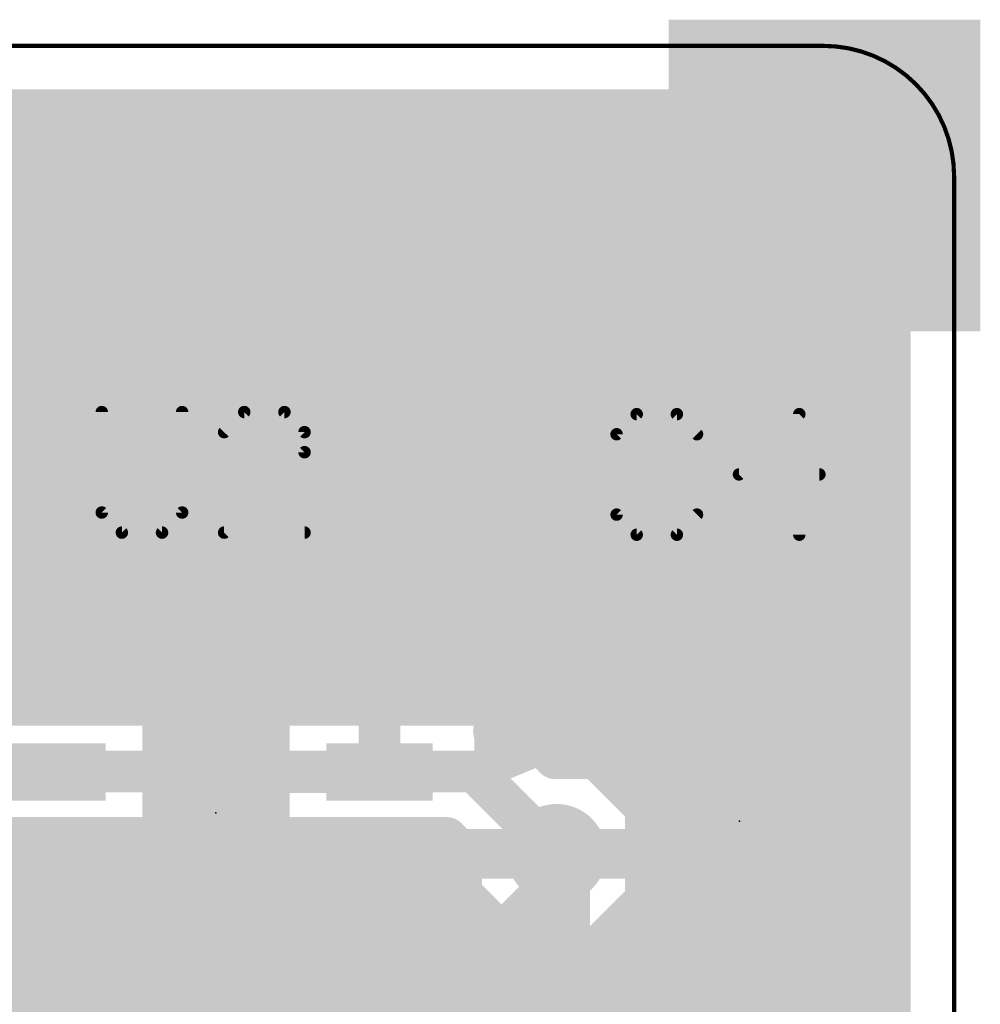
# Model space of a CAD drawing. Extents: x -10.6 to 10.2, y -11.9 to 11.9.
# Tile 13 of 13: x 4.3 to 10.2, y 4.1 to 10.2. Entities that reach past the tile are written whole.
import ezdxf

# ---------------------------------------------------------------- set-up
doc = ezdxf.new("R2010")
doc.units = 0
for name, color, linetype in [('1', 22, 'CONTINUOUS'), ('16', 175, 'CONTINUOUS'), ('18', 82, 'CONTINUOUS'), ('20', 7, 'CONTINUOUS'), ('21', 253, 'CONTINUOUS'), ('23', 7, 'CONTINUOUS'), ('25', 253, 'CONTINUOUS'), ('41', 22, 'CONTINUOUS')]:
    doc.layers.add(name, color=color, linetype=linetype)

# ---------------------------------------------------------------- blocks, each defined once
blk = doc.blocks.new('RECT')
blk.add_solid([(-0.5, -0.5), (0.5, -0.5), (-0.5, 0.5), (0.5, 0.5)])
blk = doc.blocks.new('RECT142240X142240R25')
at = {"const_width": 0.1111}
blk.add_lwpolyline([(0.3889, -0.3334), (0.3889, 0.3334, 0.4142), (0.3334, 0.3889), (-0.3334, 0.3889, 0.4142), (-0.3889, 0.3334), (-0.3889, -0.3334, 0.4142), (-0.3334, -0.3889), (0.3334, -0.3889, 0.4142)], format="xyb", close=True, dxfattribs=at)
blk.add_solid([(-0.3588, -0.3588), (0.3588, -0.3588), (-0.3588, 0.3588), (0.3588, 0.3588)])
blk = doc.blocks.new('ROUNDV')
at = {"const_width": 0.5}
blk.add_lwpolyline([(0, -0.25, 1), (0, 0.25, 1), (0, -0.25)], format="xyb", dxfattribs=at)

msp = doc.modelspace()

# ---------------------------------------------------------------- linework, layer by layer
at = {"layer": '1'}
for points, const_width in [([(2.0141, 9.6063), (7.8994, 9.6063)], 0.254), ([(7.8994, 9.6063), (7.8994, 8.1077)], 0.254), ([(1.3537, 9.398), (7.8994, 9.398)], 0.254), ([(1.2385, 9.144), (7.8994, 9.144)], 0.254), ([(0.9845, 8.89), (7.8994, 8.89)], 0.254), ([(0.5771, 8.636), (7.8994, 8.636)], 0.254), ([(-7.8994, 8.382), (7.8994, 8.382)], 0.254), ([(-7.8994, 8.128), (7.8994, 8.128)], 0.254), ([(7.8994, 8.1077), (8.1077, 7.8994)], 0.254), ([(8.1077, 7.8994), (9.6063, 7.8994)], 0.254), ([(9.6063, 7.8994), (9.6063, 2.7937)], 0.254), ([(-9.6063, 7.874), (9.6063, 7.874)], 0.254), ([(-9.6063, 7.62), (9.6063, 7.62)], 0.254), ([(-7.3876, 7.366), (9.6063, 7.366)], 0.254), ([(-7.2222, 7.112), (9.6063, 7.112)], 0.254), ([(2.8934, 6.858), (9.6063, 6.858)], 0.254), ([(8.1635, 6.8118), (8.0513, 6.747)], 0.254), ([(8.2886, 6.8453), (8.1635, 6.8118)], 0.254), ([(8.5915, 6.8453), (8.2886, 6.8453)], 0.254), ([(8.5915, 6.1151), (8.5915, 6.8453)], 0.254), ([(9.085, 6.8453), (8.782, 6.8453)], 0.254), ([(8.782, 6.8453), (8.782, 6.1151)], 0.254), ([(9.2101, 6.8118), (9.085, 6.8453)], 0.254), ([(9.3223, 6.747), (9.2101, 6.8118)], 0.254), ([(8.0513, 6.747), (7.9596, 6.6553)], 0.254), ([(9.414, 6.6553), (9.3223, 6.747)], 0.254), ([(7.9596, 6.6553), (7.8948, 6.5431)], 0.254), ([(9.4788, 6.5431), (9.414, 6.6553)], 0.254), ([(4.4864, 6.6146), (4.1112, 6.6146)], 0.254), ([(4.8616, 6.6146), (4.4864, 6.6146)], 0.254), ([(4.4864, 6.6146), (4.4864, 6.0892)], 0.254), ([(4.4864, 6.0892), (4.4864, 6.6146)], 0.254), ([(4.4864, 6.604), (4.4864, 6.604)], 0.254), ([(4.9585, 6.5886), (4.8616, 6.6146)], 0.254), ([(4.9011, 6.604), (6.0717, 6.604)], 0.254), ([(5.0434, 6.5396), (4.9585, 6.5886)], 0.254), ([(6.0143, 6.5886), (5.9294, 6.5396)], 0.254), ([(6.1112, 6.6146), (6.0143, 6.5886)], 0.254), ([(6.4864, 6.6146), (6.1112, 6.6146)], 0.254), ([(6.8616, 6.6146), (6.4864, 6.6146)], 0.254), ([(6.4864, 6.6146), (6.4864, 6.0586)], 0.254), ([(6.4864, 6.0586), (6.4864, 6.6146)], 0.254), ([(6.4864, 6.604), (6.4864, 6.604)], 0.254), ([(6.9585, 6.5886), (6.8616, 6.6146)], 0.254), ([(6.9011, 6.604), (7.93, 6.604)], 0.254), ([(7.0453, 6.5385), (6.9585, 6.5886)], 0.254), ([(8.5915, 6.604), (8.782, 6.604)], 0.254), ([(9.4436, 6.604), (9.6063, 6.604)], 0.254), ([(5.3884, 6.5396), (5.0434, 6.5396)], 0.254), ([(5.3884, 5.4066), (5.3884, 6.5396)], 0.254), ([(5.9294, 6.5396), (5.5844, 6.5396)], 0.254), ([(5.5844, 6.5396), (5.5844, 5.4066)], 0.254), ([(7.1163, 6.4675), (7.0453, 6.5385)], 0.254), ([(7.8948, 6.5431), (7.8613, 6.418)], 0.254), ([(9.5123, 6.418), (9.4788, 6.5431)], 0.254), ([(7.1664, 6.3807), (7.1163, 6.4675)], 0.254), ([(7.1924, 6.2838), (7.1664, 6.3807)], 0.254), ([(7.8613, 6.418), (7.8613, 6.1151)], 0.254), ([(9.5123, 6.1151), (9.5123, 6.418)], 0.254), ([(4.4864, 6.35), (4.4864, 6.35)], 0.254), ([(5.3884, 6.35), (5.5844, 6.35)], 0.254), ([(6.4864, 6.35), (6.4864, 6.35)], 0.254), ([(7.1746, 6.35), (7.8613, 6.35)], 0.254), ([(8.5915, 6.35), (8.782, 6.35)], 0.254), ([(9.5123, 6.35), (9.6063, 6.35)], 0.254), ([(7.1924, 6.0586), (7.1924, 6.2838)], 0.254), ([(4.4864, 6.096), (4.4864, 6.096)], 0.254), ([(4.4864, 6.0892), (4.4864, 6.0892)], 0.254), ([(5.3884, 6.096), (5.5844, 6.096)], 0.254), ([(6.4864, 6.096), (6.4864, 6.096)], 0.254), ([(7.1924, 6.096), (8.5915, 6.096)], 0.254), ([(7.8613, 6.1151), (8.5915, 6.1151)], 0.254), ([(8.782, 6.1151), (8.5915, 6.1151)], 0.254), ([(8.5915, 6.1151), (8.5915, 5.9245)], 0.254), ([(8.648, 6.0586), (8.6868, 6.0198)], 0.3048), ([(8.7821, 5.9245), (8.7821, 6.1151)], 0.254), ([(8.7821, 6.1151), (9.5123, 6.1151)], 0.254), ([(8.7821, 6.096), (9.6063, 6.096)], 0.254), ([(4.4864, 6.0586), (5.1174, 6.0586)], 0.254), ([(5.1174, 6.0586), (5.4864, 5.6896)], 0.254), ([(6.4864, 5.5892), (6.4864, 6.0586)], 0.254), ([(6.4864, 6.0586), (6.4864, 6.0586)], 0.254), ([(6.4864, 6.0586), (6.4864, 5.5892)], 0.254), ([(6.4864, 6.0586), (6.4864, 6.0586)], 0.254), ([(6.4864, 6.0586), (6.4864, 5.5586)], 0.254), ([(6.4864, 6.0586), (8.648, 6.0586)], 0.254), ([(7.0105, 6.0586), (7.0104, 6.0586)], 0.254), ([(7.0104, 6.0586), (7.1924, 6.0586)], 0.254), ([(7.1924, 6.0586), (7.0105, 6.0586)], 0.254), ([(7.1924, 5.8334), (7.1924, 6.0586)], 0.254), ([(8.5915, 5.9245), (7.8613, 5.9245)], 0.254), ([(7.8613, 5.9245), (7.8613, 5.6524)], 0.254), ([(9.5123, 5.9245), (8.7821, 5.9245)], 0.254), ([(9.5123, 5.6216), (9.5123, 5.9245)], 0.254), ([(5.3884, 5.842), (5.5844, 5.842)], 0.254), ([(6.4864, 5.842), (6.4864, 5.842)], 0.254), ([(7.1924, 5.842), (7.8613, 5.842)], 0.254), ([(9.5123, 5.842), (9.6063, 5.842)], 0.254), ([(7.1857, 5.8086), (7.1924, 5.8334)], 0.254), ([(7.1924, 5.7838), (7.1857, 5.8086)], 0.254), ([(7.1924, 5.6157), (7.1924, 5.7838)], 0.254), ([(5.4864, 5.6896), (5.4864, 5.3086)], 0.3048), ([(7.4378, 5.719), (7.1951, 5.6185)], 0.254), ([(7.7006, 5.719), (7.4378, 5.719)], 0.254), ([(7.8613, 5.6524), (7.7006, 5.719)], 0.254), ([(7.1951, 5.6185), (7.1924, 5.6157)], 0.254), ([(9.4788, 5.4965), (9.5123, 5.6216)], 0.254), ([(4.4864, 5.5586), (3.6108, 5.5586)], 0.254), ([(5.3884, 5.588), (5.5844, 5.588)], 0.254), ([(5.7364, 5.5586), (5.4864, 5.3086)], 0.3048), ([(6.4864, 5.5586), (5.7364, 5.5586)], 0.254), ([(6.4864, 5.5892), (6.4864, 5.5892)], 0.254), ([(9.5033, 5.588), (9.6063, 5.588)], 0.254), ([(9.414, 5.3843), (9.4788, 5.4965)], 0.254), ([(5.5844, 5.4066), (5.3884, 5.4066)], 0.254), ([(9.3223, 5.2926), (9.414, 5.3843)], 0.254), ([(5.4864, 4.9276), (5.4864, 5.3086)], 0.254), ([(9.2554, 5.254), (9.3223, 5.2926)], 0.254), ([(9.3637, 5.334), (9.6063, 5.334)], 0.254), ([(9.4869, 5.0225), (9.2554, 5.254)], 0.254), ([(5.3884, 5.2106), (5.5844, 5.2106)], 0.254), ([(5.3884, 4.108), (5.3884, 5.2106)], 0.254), ([(5.5844, 5.2106), (5.5844, 4.108)], 0.254), ([(7.5692, 2.9232), (7.5692, 5.0586)], 0.4064), ([(4.4864, 5.0586), (4.4864, 4.5586)], 0.3048), ([(5.3884, 5.08), (5.5844, 5.08)], 0.254), ([(6.4864, 5.0586), (7.5692, 5.0586)], 0.3048), ([(7.5692, 5.0586), (8.124, 5.0586)], 0.3048), ([(8.124, 5.0586), (8.6868, 4.4958)], 0.3048), ([(9.4294, 5.08), (9.6063, 5.08)], 0.254), ([(9.4869, 3.9691), (9.4869, 5.0225)], 0.254), ([(5.8554, 4.5586), (5.4864, 4.9276)], 0.254), ([(5.3884, 4.826), (5.5844, 4.826)], 0.254), ([(9.4869, 4.826), (9.6063, 4.826)], 0.254), ([(4.4864, 4.5586), (2.3742, 4.5586)], 0.3048), ([(5.3884, 4.572), (5.5844, 4.572)], 0.254), ([(9.4869, 4.572), (9.6063, 4.572)], 0.254), ([(6.4864, 4.5586), (5.8554, 4.5586)], 0.254), ([(5.3884, 4.318), (5.5844, 4.318)], 0.254), ([(9.4869, 4.318), (9.6063, 4.318)], 0.254), ([(5.5844, 4.108), (5.3884, 4.108)], 0.254), ([(9.4869, 4.064), (9.6063, 4.064)], 0.254)]:
    msp.add_lwpolyline(points, dxfattribs=dict(at, const_width=const_width))
for points, const_width in [([(7.9629, 9.6063, 1), (7.8359, 9.6063)], 0.127), ([(7.8994, 9.5428, 1), (7.8994, 9.6698)], 0.127), ([(7.8994, 9.3345, 1), (7.8994, 9.4615)], 0.127), ([(7.8994, 9.0805, 1), (7.8994, 9.2075)], 0.127), ([(7.8994, 8.8265, 1), (7.8994, 8.9535)], 0.127), ([(7.8994, 8.5725, 1), (7.8994, 8.6995)], 0.127), ([(7.8994, 8.3185, 1), (7.8994, 8.4455)], 0.127), ([(7.8994, 8.0645, 1), (7.8994, 8.1915)], 0.127), ([(7.9443, 8.1526, 1), (7.8545, 8.0628)], 0.127), ([(7.8359, 8.1077, 1), (7.9629, 8.1077)], 0.127), ([(8.1077, 7.9629, 1), (8.1077, 7.8359)], 0.127), ([(9.6698, 7.8994, 1), (9.5428, 7.8994)], 0.127), ([(9.6063, 7.8359, 1), (9.6063, 7.9629)], 0.127), ([(8.0628, 7.8545, 1), (8.1526, 7.9443)], 0.127), ([(9.6063, 7.8105, 1), (9.6063, 7.9375)], 0.127), ([(9.6063, 7.5565, 1), (9.6063, 7.6835)], 0.127), ([(9.6063, 7.3025, 1), (9.6063, 7.4295)], 0.127), ([(9.6063, 7.0485, 1), (9.6063, 7.1755)], 0.127), ([(8.147, 6.8731, 1), (8.1799, 6.7504)], 0.127), ([(8.1952, 6.7568, 1), (8.1317, 6.8668)], 0.127), ([(8.2886, 6.9088, 1), (8.2886, 6.7818)], 0.127), ([(8.3051, 6.784, 1), (8.2722, 6.9066)], 0.127), ([(8.655, 6.8453, 1), (8.528, 6.8453)], 0.127), ([(8.5915, 6.7818, 1), (8.5915, 6.9088)], 0.127), ([(8.782, 6.9088, 1), (8.7821, 6.7818)], 0.127), ([(8.8455, 6.8453, 1), (8.7186, 6.8453)], 0.127), ([(9.1014, 6.9066, 1), (9.0685, 6.784)], 0.127), ([(9.085, 6.7818, 1), (9.085, 6.9088)], 0.127), ([(9.2419, 6.8668, 1), (9.1784, 6.7568)], 0.127), ([(9.1937, 6.7504, 1), (9.2266, 6.8731)], 0.127), ([(9.6063, 6.7945, 1), (9.6063, 6.9215)], 0.127), ([(8.0195, 6.802, 1), (8.083, 6.692)], 0.127), ([(8.0962, 6.7021, 1), (8.0064, 6.7919)], 0.127), ([(9.3672, 6.7919, 1), (9.2774, 6.7021)], 0.127), ([(9.2906, 6.692, 1), (9.3541, 6.802)], 0.127), ([(7.9147, 6.7002, 1), (8.0045, 6.6104)], 0.127), ([(8.0146, 6.6236, 1), (7.9046, 6.6871)], 0.127), ([(9.469, 6.6871, 1), (9.359, 6.6236)], 0.127), ([(9.3691, 6.6104, 1), (9.4589, 6.7002)], 0.127), ([(4.4864, 6.6781, 1), (4.4864, 6.5511)], 0.127), ([(4.5499, 6.6146, 1), (4.4229, 6.6146)], 0.127), ([(4.5499, 6.6146, 1), (4.4229, 6.6146)], 0.127), ([(4.4864, 6.6675, 1), (4.4864, 6.5405)], 0.127), ([(4.4864, 6.5511, 1), (4.4864, 6.6781)], 0.127), ([(4.4864, 6.5405, 1), (4.4864, 6.6675)], 0.127), ([(4.878, 6.6759, 1), (4.8451, 6.5533)], 0.127), ([(4.9011, 6.6675, 1), (4.9011, 6.5405)], 0.127), ([(4.8616, 6.5511, 1), (4.8616, 6.6781)], 0.127), ([(4.9902, 6.6436, 1), (4.9267, 6.5336)], 0.127), ([(4.942, 6.5273, 1), (4.9749, 6.65)], 0.127), ([(5.9979, 6.65, 1), (6.0308, 6.5273)], 0.127), ([(6.0461, 6.5336, 1), (5.9826, 6.6436)], 0.127), ([(6.1112, 6.6781, 1), (6.1112, 6.5511)], 0.127), ([(6.0717, 6.5405, 1), (6.0717, 6.6675)], 0.127), ([(6.1277, 6.5533, 1), (6.0948, 6.6759)], 0.127), ([(6.4864, 6.6781, 1), (6.4864, 6.5511)], 0.127), ([(6.5499, 6.6146, 1), (6.4229, 6.6146)], 0.127), ([(6.5499, 6.6146, 1), (6.4229, 6.6146)], 0.127), ([(6.4864, 6.6675, 1), (6.4864, 6.5405)], 0.127), ([(6.4864, 6.5511, 1), (6.4864, 6.6781)], 0.127), ([(6.4864, 6.5405, 1), (6.4864, 6.6675)], 0.127), ([(6.878, 6.6759, 1), (6.8451, 6.5533)], 0.127), ([(6.9011, 6.6675, 1), (6.9011, 6.5405)], 0.127), ([(6.8616, 6.5511, 1), (6.8616, 6.6781)], 0.127), ([(6.9902, 6.6436, 1), (6.9267, 6.5336)], 0.127), ([(6.942, 6.5273, 1), (6.9749, 6.65)], 0.127), ([(7.93, 6.5405, 1), (7.93, 6.6675)], 0.127), ([(8.5915, 6.6675, 1), (8.5915, 6.5405)], 0.127), ([(8.782, 6.5405, 1), (8.782, 6.6675)], 0.127), ([(9.4436, 6.6675, 1), (9.4436, 6.5405)], 0.127), ([(9.6063, 6.5405, 1), (9.6063, 6.6675)], 0.127), ([(5.0434, 6.6031, 1), (5.0434, 6.4761)], 0.127), ([(5.0116, 6.4846, 1), (5.0751, 6.5946)], 0.127), ([(5.4519, 6.5396, 1), (5.3249, 6.5396)], 0.127), ([(5.3884, 6.4761, 1), (5.3884, 6.6031)], 0.127), ([(5.5844, 6.6031, 1), (5.5844, 6.4761)], 0.127), ([(5.6479, 6.5396, 1), (5.5209, 6.5396)], 0.127), ([(5.8977, 6.5946, 1), (5.9612, 6.4846)], 0.127), ([(5.9294, 6.4761, 1), (5.9294, 6.6031)], 0.127), ([(7.0902, 6.5834, 1), (7.0004, 6.4936)], 0.127), ([(7.0136, 6.4835, 1), (7.0771, 6.5935)], 0.127), ([(7.8398, 6.5749, 1), (7.9498, 6.5114)], 0.127), ([(7.9562, 6.5267, 1), (7.8335, 6.5596)], 0.127), ([(9.5401, 6.5596, 1), (9.4174, 6.5267)], 0.127), ([(9.4238, 6.5114, 1), (9.5338, 6.5749)], 0.127), ([(7.1713, 6.4993, 1), (7.0613, 6.4358)], 0.127), ([(7.0714, 6.4226, 1), (7.1612, 6.5124)], 0.127), ([(7.2278, 6.3971, 1), (7.1051, 6.3642)], 0.127), ([(7.9248, 6.418, 1), (7.7978, 6.418)], 0.127), ([(9.5758, 6.418, 1), (9.4488, 6.418)], 0.127), ([(4.4864, 6.4135, 1), (4.4864, 6.2865)], 0.127), ([(4.4864, 6.2865, 1), (4.4864, 6.4135)], 0.127), ([(5.3884, 6.4135, 1), (5.3884, 6.2865)], 0.127), ([(5.5844, 6.2865, 1), (5.5844, 6.4135)], 0.127), ([(6.4864, 6.4135, 1), (6.4864, 6.2865)], 0.127), ([(6.4864, 6.2865, 1), (6.4864, 6.4135)], 0.127), ([(7.1746, 6.4135, 1), (7.1746, 6.2865)], 0.127), ([(7.1114, 6.3489, 1), (7.2214, 6.4124)], 0.127), ([(7.8, 6.4344, 1), (7.9226, 6.4015)], 0.127), ([(7.8613, 6.2865, 1), (7.8613, 6.4135)], 0.127), ([(8.5915, 6.4135, 1), (8.5915, 6.2865)], 0.127), ([(8.782, 6.2865, 1), (8.782, 6.4135)], 0.127), ([(9.5123, 6.4135, 1), (9.5123, 6.2865)], 0.127), ([(9.451, 6.4015, 1), (9.5736, 6.4344)], 0.127), ([(9.6063, 6.2865, 1), (9.6063, 6.4135)], 0.127), ([(7.2559, 6.2838, 1), (7.1289, 6.2838)], 0.127), ([(7.1311, 6.2673, 1), (7.2537, 6.3002)], 0.127), ([(4.4864, 6.1595, 1), (4.4864, 6.0325)], 0.127), ([(4.4864, 6.1527, 1), (4.4864, 6.0257)], 0.127), ([(4.4864, 6.0325, 1), (4.4864, 6.1595)], 0.127), ([(4.4864, 6.0257, 1), (4.4864, 6.1527)], 0.127), ([(5.3884, 6.1595, 1), (5.3884, 6.0325)], 0.127), ([(5.5844, 6.0325, 1), (5.5844, 6.1595)], 0.127), ([(6.4864, 6.1595, 1), (6.4864, 6.0325)], 0.127), ([(6.4864, 6.0325, 1), (6.4864, 6.1595)], 0.127), ([(7.1924, 6.1595, 1), (7.1924, 6.0325)], 0.127), ([(7.8613, 6.1786, 1), (7.8613, 6.0515)], 0.127), ([(8.5915, 6.1786, 1), (8.5915, 6.0516)], 0.127), ([(8.655, 6.1151, 1), (8.528, 6.1151)], 0.127), ([(8.7019, 6.1125, 1), (8.5941, 6.0047)], 0.1524), ([(8.5915, 6.0515, 1), (8.5915, 6.1786)], 0.127), ([(8.5915, 6.0325, 1), (8.5915, 6.1595)], 0.127), ([(8.8456, 6.1151, 1), (8.7186, 6.1151)], 0.127), ([(8.7821, 6.1786, 1), (8.7821, 6.0515)], 0.127), ([(8.7821, 6.1595, 1), (8.7821, 6.0325)], 0.127), ([(8.782, 6.0516, 1), (8.782, 6.1786)], 0.127), ([(9.5123, 6.0515, 1), (9.5123, 6.1786)], 0.127), ([(9.6063, 6.0325, 1), (9.6063, 6.1595)], 0.127), ([(4.4864, 6.1221, 1), (4.4864, 5.9951)], 0.127), ([(4.4229, 6.0892, 1), (4.5499, 6.0892)], 0.127), ([(4.4229, 6.0892, 1), (4.5499, 6.0892)], 0.127), ([(5.1623, 6.1035, 1), (5.0725, 6.0137)], 0.127), ([(5.1174, 5.9951, 1), (5.1174, 6.1221)], 0.127), ([(6.5499, 6.0586, 1), (6.4229, 6.0586)], 0.127), ([(6.4864, 6.1221, 1), (6.4864, 5.9951)], 0.127), ([(6.5499, 6.0586, 1), (6.4229, 6.0586)], 0.127), ([(6.4864, 6.1221, 1), (6.4864, 5.9951)], 0.127), ([(6.5499, 6.0586, 1), (6.4229, 6.0586)], 0.127), ([(6.4864, 6.1221, 1), (6.4864, 5.9951)], 0.127), ([(6.4864, 5.9951, 1), (6.4864, 6.1221)], 0.127), ([(6.4864, 5.9951, 1), (6.4864, 6.1221)], 0.127), ([(7.0104, 6.1221, 1), (7.0104, 5.9951)], 0.127), ([(7.0105, 6.1221, 1), (7.0105, 5.9951)], 0.127), ([(7.04, 6.1148, 1), (6.9809, 6.0024)], 0.127), ([(6.9809, 6.0024, 1), (7.0401, 6.1148)], 0.127), ([(7.2559, 6.0586, 1), (7.1289, 6.0586)], 0.127), ([(7.1924, 5.9951, 1), (7.1924, 6.1221)], 0.127), ([(7.1924, 5.9951, 1), (7.1924, 6.1221)], 0.127), ([(7.7978, 6.1151, 1), (7.9248, 6.1151)], 0.127), ([(8.528, 6.1151, 1), (8.655, 6.1151)], 0.127), ([(8.6329, 5.9659, 1), (8.7407, 6.0737)], 0.1524), ([(8.648, 5.9951, 1), (8.648, 6.1221)], 0.127), ([(8.7186, 6.1151, 1), (8.8455, 6.1151)], 0.127), ([(9.4488, 6.1151, 1), (9.5758, 6.1151)], 0.127), ([(6.4229, 6.0586, 1), (6.5499, 6.0586)], 0.127), ([(6.4229, 6.0586, 1), (6.5499, 6.0586)], 0.127), ([(7.1289, 6.0586, 1), (7.2559, 6.0586)], 0.127), ([(7.8613, 5.988, 1), (7.8613, 5.861)], 0.127), ([(7.9248, 5.9245, 1), (7.7978, 5.9245)], 0.127), ([(8.5915, 5.861, 1), (8.5915, 5.988)], 0.127), ([(8.7821, 5.988, 1), (8.7821, 5.861)], 0.127), ([(9.5758, 5.9245, 1), (9.4488, 5.9245)], 0.127), ([(9.5123, 5.861, 1), (9.5123, 5.988)], 0.127), ([(5.3884, 5.9055, 1), (5.3884, 5.7785)], 0.127), ([(5.5844, 5.7785, 1), (5.5844, 5.9055)], 0.127), ([(6.4864, 5.9055, 1), (6.4864, 5.7785)], 0.127), ([(6.4864, 5.7785, 1), (6.4864, 5.9055)], 0.127), ([(7.1924, 5.9055, 1), (7.1924, 5.7785)], 0.127), ([(7.8613, 5.7785, 1), (7.8613, 5.9055)], 0.127), ([(8.528, 5.9245, 1), (8.655, 5.9245)], 0.127), ([(8.7186, 5.9245, 1), (8.8456, 5.9245)], 0.127), ([(9.5123, 5.9055, 1), (9.5123, 5.7785)], 0.127), ([(9.6063, 5.7785, 1), (9.6063, 5.9055)], 0.127), ([(7.2471, 5.825, 1), (7.1244, 5.7922)], 0.127), ([(7.2559, 5.7838, 1), (7.1289, 5.7838)], 0.127), ([(7.2537, 5.817, 1), (7.1311, 5.8499)], 0.127), ([(5.5626, 5.6896, 1), (5.4102, 5.6896)], 0.1524), ([(7.1244, 5.825, 1), (7.2471, 5.7922)], 0.127), ([(7.1289, 5.8334, 1), (7.2559, 5.8334)], 0.127), ([(7.1311, 5.7673, 1), (7.2537, 5.8002)], 0.127), ([(7.4378, 5.7825, 1), (7.4378, 5.6555)], 0.127), ([(7.4621, 5.6603, 1), (7.4135, 5.7777)], 0.127), ([(7.7249, 5.7777, 1), (7.6763, 5.6603)], 0.127), ([(7.7006, 5.6555, 1), (7.7006, 5.7825)], 0.127), ([(5.4415, 5.6447, 1), (5.5313, 5.7345)], 0.127), ([(7.1475, 5.6606, 1), (7.2373, 5.5709)], 0.127), ([(7.1708, 5.6771, 1), (7.2194, 5.5598)], 0.127), ([(7.24, 5.5736, 1), (7.1502, 5.6633)], 0.127), ([(7.837, 5.5937, 1), (7.8856, 5.7111)], 0.127), ([(9.5736, 5.6052, 1), (9.451, 5.6381)], 0.127), ([(4.4864, 5.4951, 1), (4.4864, 5.6221)], 0.127), ([(5.3884, 5.6515, 1), (5.3884, 5.5245)], 0.127), ([(5.5844, 5.5245, 1), (5.5844, 5.6515)], 0.127), ([(5.7903, 5.5047, 1), (5.6825, 5.6125)], 0.1524), ([(5.7364, 5.6221, 1), (5.7364, 5.4951)], 0.127), ([(6.4864, 5.6527, 1), (6.4864, 5.5257)], 0.127), ([(6.4864, 5.5257, 1), (6.4864, 5.6527)], 0.127), ([(6.4864, 5.4951, 1), (6.4864, 5.6221)], 0.127), ([(7.1289, 5.6157, 1), (7.2559, 5.6157)], 0.127), ([(7.7978, 5.6524, 1), (7.9248, 5.6524)], 0.127), ([(9.5033, 5.6515, 1), (9.5033, 5.5245)], 0.127), ([(9.4488, 5.6216, 1), (9.5758, 5.6216)], 0.127), ([(9.6063, 5.5245, 1), (9.6063, 5.6515)], 0.127), ([(6.4229, 5.5892, 1), (6.5499, 5.5892)], 0.127), ([(6.4229, 5.5892, 1), (6.5499, 5.5892)], 0.127), ([(6.4229, 5.5586, 1), (6.5499, 5.5586)], 0.127), ([(9.5338, 5.4647, 1), (9.4238, 5.5282)], 0.127), ([(9.4174, 5.5129, 1), (9.5401, 5.48)], 0.127), ([(5.3884, 5.4701, 1), (5.3884, 5.3431)], 0.127), ([(5.5844, 5.3431, 1), (5.5844, 5.4701)], 0.127), ([(9.4589, 5.3394, 1), (9.3691, 5.4292)], 0.127), ([(5.3249, 5.4066, 1), (5.4519, 5.4066)], 0.127), ([(5.4325, 5.3625, 1), (5.5403, 5.2547)], 0.1524), ([(5.5499, 5.3086, 1), (5.4229, 5.3086)], 0.127), ([(5.5209, 5.4066, 1), (5.6479, 5.4066)], 0.127), ([(9.3541, 5.2376, 1), (9.2906, 5.3476)], 0.127), ([(9.3637, 5.3975, 1), (9.3637, 5.2705)], 0.127), ([(9.359, 5.416, 1), (9.469, 5.3525)], 0.127), ([(9.6063, 5.2705, 1), (9.6063, 5.3975)], 0.127), ([(5.4102, 5.3086, 1), (5.5626, 5.3086)], 0.1524), ([(9.3003, 5.2989, 1), (9.2105, 5.2091)], 0.127), ([(9.2237, 5.309, 1), (9.2872, 5.199)], 0.127), ([(9.2774, 5.3375, 1), (9.3672, 5.2477)], 0.127), ([(5.3884, 5.2741, 1), (5.3884, 5.1471)], 0.127), ([(5.4519, 5.2106, 1), (5.3249, 5.2106)], 0.127), ([(5.6479, 5.2106, 1), (5.5209, 5.2106)], 0.127), ([(5.5844, 5.1471, 1), (5.5844, 5.2741)], 0.127), ([(7.6708, 5.0586, 1), (7.4676, 5.0586)], 0.2032), ([(4.5626, 5.0586, 1), (4.4102, 5.0586)], 0.1524), ([(5.3884, 5.1435, 1), (5.3884, 5.0165)], 0.127), ([(5.5844, 5.0165, 1), (5.5844, 5.1435)], 0.127), ([(6.4864, 5.1348, 1), (6.4864, 4.9824)], 0.1524), ([(7.5692, 5.1348, 1), (7.5692, 4.9824)], 0.1524), ([(7.5692, 4.9824, 1), (7.5692, 5.1348)], 0.1524), ([(8.1779, 5.1125, 1), (8.0701, 5.0047)], 0.1524), ([(8.124, 4.9824, 1), (8.124, 5.1348)], 0.1524), ([(9.4294, 5.1435, 1), (9.4294, 5.0165)], 0.127), ([(9.6063, 5.0165, 1), (9.6063, 5.1435)], 0.127), ([(9.5504, 5.0225, 1), (9.4234, 5.0225)], 0.127), ([(9.442, 4.9776, 1), (9.5318, 5.0674)], 0.127), ([(5.5313, 4.9725, 1), (5.4415, 4.8827)], 0.127), ([(5.3884, 4.8895, 1), (5.3884, 4.7625)], 0.127), ([(5.4229, 4.9276, 1), (5.5499, 4.9276)], 0.127), ([(5.5844, 4.7625, 1), (5.5844, 4.8895)], 0.127), ([(9.4869, 4.8895, 1), (9.4869, 4.7625)], 0.127), ([(9.6063, 4.7625, 1), (9.6063, 4.8895)], 0.127), ([(4.4864, 4.4824, 1), (4.4864, 4.6348)], 0.1524), ([(5.3884, 4.6355, 1), (5.3884, 4.5085)], 0.127), ([(5.5844, 4.5085, 1), (5.5844, 4.6355)], 0.127), ([(9.4869, 4.6355, 1), (9.4869, 4.5085)], 0.127), ([(9.6063, 4.5085, 1), (9.6063, 4.6355)], 0.127), ([(5.8554, 4.6221, 1), (5.8554, 4.4951)], 0.127), ([(5.8105, 4.5137, 1), (5.9003, 4.6035)], 0.127), ([(6.4864, 4.4951, 1), (6.4864, 4.6221)], 0.127), ([(4.4102, 4.5586, 1), (4.5626, 4.5586)], 0.1524), ([(8.6329, 4.4419, 1), (8.7407, 4.5497)], 0.1524), ([(5.3884, 4.3815, 1), (5.3884, 4.2545)], 0.127), ([(5.5844, 4.2545, 1), (5.5844, 4.3815)], 0.127), ([(9.4869, 4.3815, 1), (9.4869, 4.2545)], 0.127), ([(9.6063, 4.2545, 1), (9.6063, 4.3815)], 0.127), ([(5.3884, 4.1715, 1), (5.3884, 4.0445)], 0.127), ([(5.5844, 4.0445, 1), (5.5844, 4.1715)], 0.127), ([(5.3249, 4.108, 1), (5.4519, 4.108)], 0.127), ([(5.5209, 4.108, 1), (5.6479, 4.108)], 0.127), ([(9.4869, 4.1275, 1), (9.4869, 4.0005)], 0.127), ([(9.6063, 4.0005, 1), (9.6063, 4.1275)], 0.127)]:
    msp.add_lwpolyline(points, format="xyb", dxfattribs=dict(at, const_width=const_width))
at = {"layer": '16', "const_width": 0.254}
for points in [[(2.0141, 9.6063), (9.2, 9.6063)], [(9.2, 9.6063), (9.2793, 9.5985)], [(9.2793, 9.5985), (9.4257, 9.5378)], [(9.4257, 9.5378), (9.5378, 9.4257)], [(1.3537, 9.398), (9.5493, 9.398)], [(9.5378, 9.4257), (9.5985, 9.2793)], [(9.5985, 9.2793), (9.6063, 9.2)], [(9.6063, 9.2), (9.6063, 2.7937)], [(1.2385, 9.144), (9.6063, 9.144)], [(0.9845, 8.89), (9.6063, 8.89)], [(0.5771, 8.636), (9.6063, 8.636)], [(-9.6063, 8.382), (9.6063, 8.382)], [(-9.6063, 8.128), (9.6063, 8.128)], [(-9.6063, 7.874), (9.6063, 7.874)], [(-9.6063, 7.62), (9.6063, 7.62)], [(-9.6063, 7.366), (9.6063, 7.366)], [(-9.6063, 7.112), (9.6063, 7.112)], [(-9.6063, 6.858), (9.6063, 6.858)], [(-9.6063, 6.604), (9.6063, 6.604)], [(-9.6063, 6.35), (9.6063, 6.35)], [(3.8996, 6.096), (9.6063, 6.096)], [(7.2335, 5.969), (4.0266, 5.969)], [(7.5597, 5.6428), (7.2335, 5.969)], [(7.3605, 5.842), (9.6063, 5.842)], [(7.8112, 5.6428), (7.5597, 5.6428)], [(8.1534, 5.3006), (7.8112, 5.6428)], [(3.6068, 5.5626), (7.0652, 5.5626)], [(7.0652, 5.5626), (7.5692, 5.0586)], [(7.866, 5.588), (9.6063, 5.588)], [(8.12, 5.334), (9.6063, 5.334)], [(8.1534, 4.8166), (8.1534, 5.3006)], [(4.0266, 5.1562), (6.8969, 5.1562)], [(6.8969, 5.1562), (6.985, 5.0681)], [(3.9504, 5.08), (6.9731, 5.08)], [(6.985, 5.0681), (6.985, 4.8166)], [(8.1534, 5.08), (9.6063, 5.08)], [(1.5152, 4.826), (6.985, 4.826)], [(6.985, 4.8166), (7.3272, 4.4744)], [(7.8112, 4.4744), (8.1534, 4.8166)], [(8.1534, 4.826), (9.6063, 4.826)], [(1.37, 4.572), (7.2296, 4.572)], [(7.9088, 4.572), (9.6063, 4.572)], [(7.3272, 4.4744), (7.8112, 4.4744)], [(-3.7995, 4.318), (9.6063, 4.318)], [(-4.0535, 4.064), (9.6063, 4.064)]]:
    msp.add_lwpolyline(points, dxfattribs=at)
at = {"layer": '16', "const_width": 0.127}
for points in [[(9.2062, 9.6695, 1), (9.1938, 9.5431)], [(9.2, 9.5428, 1), (9.2, 9.6698)], [(9.3036, 9.6572, 1), (9.255, 9.5398)], [(9.273, 9.5353, 1), (9.2855, 9.6617)], [(9.4706, 9.5827, 1), (9.3808, 9.4929)], [(9.4014, 9.4792, 1), (9.45, 9.5965)], [(9.5965, 9.45, 1), (9.4792, 9.4014)], [(9.4929, 9.3808, 1), (9.5827, 9.4706)], [(9.5493, 9.3345, 1), (9.5493, 9.4615)], [(9.6617, 9.2855, 1), (9.5353, 9.273)], [(9.5398, 9.255, 1), (9.6572, 9.3036)], [(9.6698, 9.2, 1), (9.5428, 9.2)], [(9.5431, 9.1938, 1), (9.6695, 9.2062)], [(9.6063, 9.0805, 1), (9.6063, 9.2075)], [(9.6063, 8.8265, 1), (9.6063, 8.9535)], [(9.6063, 8.5725, 1), (9.6063, 8.6995)], [(9.6063, 8.3185, 1), (9.6063, 8.4455)], [(9.6063, 8.0645, 1), (9.6063, 8.1915)], [(9.6063, 7.8105, 1), (9.6063, 7.9375)], [(9.6063, 7.5565, 1), (9.6063, 7.6835)], [(9.6063, 7.3025, 1), (9.6063, 7.4295)], [(9.6063, 7.0485, 1), (9.6063, 7.1755)], [(9.6063, 6.7945, 1), (9.6063, 6.9215)], [(9.6063, 6.5405, 1), (9.6063, 6.6675)], [(9.6063, 6.2865, 1), (9.6063, 6.4135)], [(9.6063, 6.0325, 1), (9.6063, 6.1595)], [(7.2784, 6.0139, 1), (7.1886, 5.9241)], [(7.2335, 5.9055, 1), (7.2335, 6.0325)], [(7.3605, 5.9055, 1), (7.3605, 5.7785)], [(9.6063, 5.7785, 1), (9.6063, 5.9055)], [(7.5597, 5.7063, 1), (7.5597, 5.5793)], [(7.5148, 5.5979, 1), (7.6046, 5.6877)], [(7.8561, 5.6877, 1), (7.7663, 5.5979)], [(7.8112, 5.5793, 1), (7.8112, 5.7063)], [(7.1101, 5.6075, 1), (7.0203, 5.5177)], [(7.0652, 5.4991, 1), (7.0652, 5.6261)], [(7.866, 5.6515, 1), (7.866, 5.5245)], [(9.6063, 5.5245, 1), (9.6063, 5.6515)], [(8.12, 5.3975, 1), (8.12, 5.2705)], [(8.2169, 5.3006, 1), (8.0899, 5.3006)], [(9.6063, 5.2705, 1), (9.6063, 5.3975)], [(8.1085, 5.2557, 1), (8.1983, 5.3455)], [(6.9418, 5.2011, 1), (6.852, 5.1113)], [(6.8969, 5.0927, 1), (6.8969, 5.2197)], [(7.0485, 5.0681, 1), (6.9215, 5.0681)], [(6.9731, 5.0165, 1), (6.9731, 5.1435)], [(8.1534, 5.1435, 1), (8.1534, 5.0165)], [(9.6063, 5.0165, 1), (9.6063, 5.1435)], [(6.9401, 5.0232, 1), (7.0299, 5.113)], [(7.5243, 5.0137, 1), (7.6141, 5.1035)], [(7.0299, 4.8615, 1), (6.9401, 4.7717)], [(6.985, 4.7625, 1), (6.985, 4.8895)], [(8.1534, 4.8895, 1), (8.1534, 4.7625)], [(8.1983, 4.7717, 1), (8.1085, 4.8615)], [(9.6063, 4.7625, 1), (9.6063, 4.8895)], [(6.9215, 4.8166, 1), (7.0485, 4.8166)], [(8.0899, 4.8166, 1), (8.2169, 4.8166)], [(7.2296, 4.5085, 1), (7.2296, 4.6355)], [(7.9088, 4.6355, 1), (7.9088, 4.5085)], [(9.6063, 4.5085, 1), (9.6063, 4.6355)], [(7.3272, 4.5379, 1), (7.3272, 4.4109)], [(7.2823, 4.4295, 1), (7.3721, 4.5193)], [(7.7663, 4.5193, 1), (7.8561, 4.4295)], [(7.8112, 4.4109, 1), (7.8112, 4.5379)], [(9.6063, 4.2545, 1), (9.6063, 4.3815)], [(9.6063, 4.0005, 1), (9.6063, 4.1275)]]:
    msp.add_lwpolyline(points, format="xyb", dxfattribs=at)
at = {"layer": '20', "const_width": 0.0254}
for points in [[(9.2, 10), (2.194, 10)], [(10, 2.7), (10, 9.2)]]:
    msp.add_lwpolyline(points, dxfattribs=at)
at = {"layer": '20'}
for points, const_width in [([(10, 9.2, 0.4142), (9.2, 10)], 0.0254), ([(10, 9.2, 0.4142), (9.2, 10)], 0.0254), ([(10, 9.2, 0.4142), (9.2, 10)], 0.0254), ([(9.2, 10.0063, 1), (9.2, 9.9937)], 0.0127), ([(9.2, 10.0063, 1), (9.2, 9.9937)], 0.0127), ([(9.2, 10.0063, 1), (9.2, 9.9937)], 0.0127), ([(9.2, 9.9937, 1), (9.2, 10.0063)], 0.0127), ([(10.0063, 9.2, 1), (9.9937, 9.2)], 0.0127), ([(9.9937, 9.2, 1), (10.0063, 9.2)], 0.0127), ([(9.9937, 9.2, 1), (10.0063, 9.2)], 0.0127), ([(9.9937, 9.2, 1), (10.0063, 9.2)], 0.0127)]:
    msp.add_lwpolyline(points, format="xyb", dxfattribs=dict(at, const_width=const_width))
at = {"layer": '21'}
for points, const_width in [([(8.0836, 6.6548, 1), (8.02, 6.6548)], 0.0635), ([(8.0518, 6.6866, 1), (8.0518, 6.6231)], 0.0635), ([(9.3536, 6.6548, 1), (9.29, 6.6548)], 0.0635), ([(9.3218, 6.6231, 1), (9.3218, 6.6866)], 0.0635), ([(4.4704, 6.4897, 1), (4.4704, 6.4135)], 0.0762), ([(6.5024, 6.4135, 1), (6.5024, 6.4897)], 0.0762), ([(7.4295, 4.8006, 1), (7.3533, 4.8006)], 0.0762), ([(7.4183, 4.7737, 1), (7.3645, 4.8275)], 0.0762), ([(7.1643, 4.5735, 1), (7.1105, 4.5197)], 0.0762), ([(7.1105, 4.5735, 1), (7.1643, 4.5197)], 0.0762), ([(7.2913, 4.5735, 1), (7.2375, 4.5197)], 0.0762), ([(7.4295, 4.4196, 1), (7.3533, 4.4196)], 0.0762), ([(7.3645, 4.3927, 1), (7.4183, 4.4465)], 0.0762), ([(7.3645, 4.2657, 1), (7.4183, 4.3195)], 0.0762), ([(7.3533, 4.2926, 1), (7.4295, 4.2926)], 0.0762), ([(7.3533, 4.2926, 1), (7.4295, 4.2926)], 0.0762), ([(4.4704, 4.2037, 1), (4.4704, 4.1275)], 0.0762), ([(6.5024, 4.1275, 1), (6.5024, 4.2037)], 0.0762)]:
    msp.add_lwpolyline(points, format="xyb", dxfattribs=dict(at, const_width=const_width))
for points, const_width in [([(8.0518, 3.8608), (8.0518, 6.6548)], 0.127), ([(8.0518, 6.6548), (9.3218, 6.6548)], 0.127), ([(9.3218, 6.6548), (9.3218, 3.8608)], 0.127), ([(6.5024, 6.4516), (4.4704, 6.4516)], 0.1524), ([(7.1374, 4.5466), (7.3914, 4.8006)], 0.1524), ([(7.3914, 4.8006), (7.3914, 4.2926)], 0.1524), ([(7.3914, 4.2926), (7.1374, 4.5466)], 0.1524), ([(7.3914, 4.4196), (7.2644, 4.5466)], 0.1524), ([(7.3914, 4.2926), (7.3914, 4.4196)], 0.1524), ([(6.5024, 4.1656), (4.4704, 4.1656)], 0.1524)]:
    msp.add_lwpolyline(points, dxfattribs=dict(at, const_width=const_width))
at = {"layer": '23'}
for p in [(5.4864, 5.3086), (8.6868, 5.2578)]:
    msp.add_point(p, dxfattribs=at)
at = {"layer": '25', "const_width": 0.0762}
for points in [[(4.7879, 7.7603), (4.7879, 7.146)], [(5.2794, 7.146), (5.2794, 7.7603)], [(5.6592, 7.7603), (5.5363, 7.6375)], [(5.9049, 7.7603), (5.6592, 7.7603)], [(6.0278, 7.6375), (5.9049, 7.7603)], [(8.059, 7.7475), (7.9361, 7.6247)], [(8.3047, 7.7475), (8.059, 7.7475)], [(8.4276, 7.6247), (8.3047, 7.7475)], [(9.0531, 7.7475), (8.6845, 7.3789)], [(9.0531, 7.0103), (9.0531, 7.7475)], [(6.0278, 7.5146), (6.0278, 7.6375)], [(7.9361, 7.6247), (7.9361, 7.1332)], [(5.5363, 7.0231), (6.0278, 7.5146)], [(8.6845, 7.3789), (9.176, 7.3789)], [(4.7879, 7.146), (4.9108, 7.0231)], [(5.1565, 7.0231), (5.2794, 7.146)], [(7.9361, 7.1332), (8.059, 7.0103)], [(8.3047, 7.0103), (8.4276, 7.1332)], [(4.9108, 7.0231), (5.1565, 7.0231)], [(6.0278, 7.0231), (5.5363, 7.0231)], [(8.059, 7.0103), (8.3047, 7.0103)]]:
    msp.add_lwpolyline(points, dxfattribs=at)
at = {"layer": '25', "const_width": 0.0381}
for points in [[(4.807, 7.7603, 1), (4.7689, 7.7603)], [(5.2984, 7.7603, 1), (5.2603, 7.7603)], [(5.6592, 7.7794, 1), (5.6592, 7.7413)], [(5.6727, 7.7469, 1), (5.6457, 7.7738)], [(5.9184, 7.7738, 1), (5.8915, 7.7469)], [(5.9049, 7.7413, 1), (5.9049, 7.7794)], [(8.059, 7.7666, 1), (8.059, 7.7285)], [(8.0724, 7.7341, 1), (8.0455, 7.761)], [(8.3182, 7.761, 1), (8.2912, 7.7341)], [(8.3047, 7.7285, 1), (8.3047, 7.7666)], [(9.0722, 7.7475, 1), (9.0341, 7.7475)], [(9.0666, 7.7341, 1), (9.0397, 7.761)], [(5.5228, 7.6509, 1), (5.5498, 7.624)], [(6.0469, 7.6375, 1), (6.0088, 7.6375)], [(6.0143, 7.624, 1), (6.0413, 7.6509)], [(7.9552, 7.6247, 1), (7.9171, 7.6247)], [(7.9226, 7.6381, 1), (7.9496, 7.6112)], [(8.4141, 7.6112, 1), (8.4411, 7.6381)], [(6.0088, 7.5146, 1), (6.0469, 7.5146)], [(6.0413, 7.5011, 1), (6.0143, 7.5281)], [(8.6845, 7.398, 1), (8.6845, 7.3599)], [(8.671, 7.3924, 1), (8.698, 7.3654)], [(9.176, 7.3599, 1), (9.176, 7.398)], [(4.8014, 7.1594, 1), (4.7744, 7.1325)], [(5.2929, 7.1325, 1), (5.2659, 7.1594)], [(7.9496, 7.1466, 1), (7.9226, 7.1197)], [(8.4411, 7.1197, 1), (8.4141, 7.1466)], [(4.7689, 7.146, 1), (4.807, 7.146)], [(5.2603, 7.146, 1), (5.2984, 7.146)], [(7.9171, 7.1332, 1), (7.9552, 7.1332)], [(4.9108, 7.0422, 1), (4.9108, 7.0041)], [(4.8973, 7.0096, 1), (4.9242, 7.0366)], [(5.143, 7.0366, 1), (5.17, 7.0096)], [(5.1565, 7.0041, 1), (5.1565, 7.0422)], [(5.5363, 7.0422, 1), (5.5363, 7.0041)], [(5.5228, 7.0366, 1), (5.5498, 7.0096)], [(6.0278, 7.0041, 1), (6.0278, 7.0422)], [(8.059, 7.0293, 1), (8.059, 6.9912)], [(8.3047, 6.9912, 1), (8.3047, 7.0293)], [(8.0455, 6.9968, 1), (8.0724, 7.0238)], [(8.2912, 7.0238, 1), (8.3182, 6.9968)], [(9.0341, 7.0103, 1), (9.0722, 7.0103)]]:
    msp.add_lwpolyline(points, format="xyb", dxfattribs=at)

# ---------------------------------------------------------------- block references
at = {"layer": '1', "rotation": 90}
for p in [(8.6868, 6.0198), (8.6868, 4.4958)]:
    msp.add_blockref('RECT142240X142240R25', p, dxfattribs=at)
at = {"layer": '1'}
for p, xscale, yscale, rotation in [((4.4864, 6.0586), 0.65, 0.35, 180), ((6.4864, 6.0586), 0.65, 0.35, 180), ((5.4864, 5.3086), 1.7, 0.9, 270), ((4.4864, 5.5586), 0.65, 0.35, 180), ((6.4864, 5.5586), 0.65, 0.35, 180), ((4.4864, 5.0586), 0.65, 0.35, 180), ((6.4864, 5.0586), 0.65, 0.35, 180), ((4.4864, 4.5586), 0.65, 0.35, 180), ((6.4864, 4.5586), 0.65, 0.35, 180)]:
    msp.add_blockref('RECT', p, dxfattribs=dict(at, xscale=xscale, yscale=yscale, rotation=rotation))
at = {"layer": '18', "xscale": 0.6096, "yscale": 0.6096}
for p in [(4.79, 9.048), (4.79, 9.048), (5.89, 9.048), (5.89, 9.048), (7.5768, 6.2052), (7.5768, 6.2052), (7.5692, 5.0586), (7.5692, 5.0586)]:
    msp.add_blockref('ROUNDV', p, dxfattribs=at)
at = {"layer": '41', "xscale": 1.905, "yscale": 1.905}
msp.add_blockref('RECT', (9.2075, 9.2075), dxfattribs=at)

doc.saveas('drawing.dxf')
